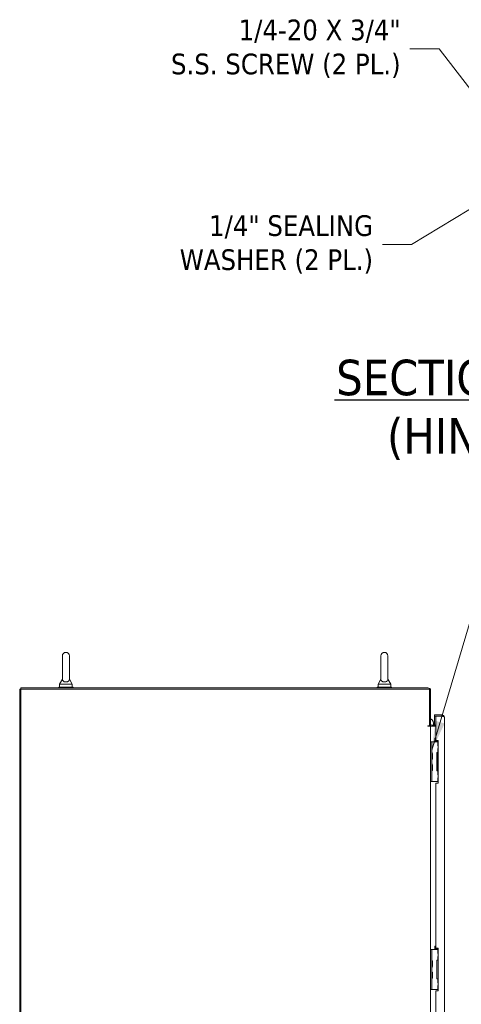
# Model space of a CAD drawing. Header units: inches. Extents: x 16 to 427, y 4 to 276.
# Tile 44 of 111: x 16 to 55, y 180 to 267. Entities that reach past the tile are written whole.
import ezdxf

# ---------------------------------------------------------------- set-up
doc = ezdxf.new("R2010")
doc.units = ezdxf.units.IN
doc.header["$LTSCALE"] = 26
doc.header["$MEASUREMENT"] = 0
doc.layers.get('0').update_dxf_attribs({"lineweight": 0})
doc.layers.add('Symbol (ANSI)', color=7, linetype='Continuous', lineweight=5)
doc.layers.add('Visible (ANSI)', color=7, linetype='Continuous', lineweight=5)
doc.styles.add('DEFAULT-ANSI', font='tahoma.ttf')
doc.styles.add('ROMANS', font='tahoma.ttf')
doc.styles.add('Text Style168', font='tahoma.ttf')
doc.dimstyles.new('Default (ANSI)$7', dxfattribs={"dimscale": 26, "dimtxt": 0.07, "dimasz": 0.098425, "dimexe": 0.125, "dimexo": 0.0625, "dimgap": 0.031496, "dimtad": 0, "dimtih": 1, "dimtoh": 1, "dimrnd": 1e-08, "dimzin": 0, "dimdsep": 46, "dimtxsty": 'ROMANS', "dimblk": 'Filled-1', "dimcen": 0.09, "dimdle": 0.393701, "dimclrd": 256, "dimclre": 256, "dimclrt": 256, "dimadec": 0, "dimazin": 0, "dimtfac": 0.928571, "dimtofl": 0, "dimtmove": 0, "dimatfit": 3, "dimfxl": 1, "dimtolj": 1, "dimtzin": 0, "dimlwd": -1, "dimlwe": -1, "dimarcsym": 0})

# ---------------------------------------------------------------- blocks, each defined once
blk = doc.blocks.new('Filled-1')
at = {"color": 0}
for p, q in [((0, 0), (-1, 0.179)), ((-1, 0.179), (-1, -0.179)), ((-1, 0), (0, 0)), ((-1, -0.179), (0, 0))]:
    blk.add_line(p, q, dxfattribs=at)
at = {"color": 0, "flags": 128}
blk.add_lwpolyline([(-1, -0.179), (0, 0), (-1, 0.179), (-1, -0.179)], dxfattribs=at)
at = {"color": 0}
blk.add_solid([(-1, -0.179), (0, 0), (-1, 0.179), (-1, -0.179)], dxfattribs=at)

msp = doc.modelspace()

# ---------------------------------------------------------------- linework, layer by layer
at = {"layer": 'Symbol (ANSI)', "lineweight": 30}
msp.add_line((43.7738, 233.4803), (83.9798, 233.4803), dxfattribs=at)
at = {"layer": 'Visible (ANSI)'}
for p, q in [((19.8663, 210.9528), (19.8663, 208.8928)), ((20.4863, 208.8928), (20.4863, 210.9528)), ((47.8663, 210.9528), (47.8663, 208.8928)), ((48.4863, 208.8928), (48.4863, 210.9528)), ((19.8663, 208.8928), (19.6163, 208.4528)), ((20.4863, 208.8928), (20.7363, 208.4528)), ((47.8663, 208.8928), (47.6163, 208.4528)), ((48.4863, 208.8928), (48.7363, 208.4528)), ((16.1138, 208.0383), (16.2158, 208.0383)), ((16.1138, 118.1173), (16.1138, 208.0383)), ((51.9962, 208.1403), (16.2158, 208.1403)), ((16.2158, 208.0383), (16.2158, 208.1403)), ((16.2158, 208.0383), (52.1368, 208.0383)), ((16.2158, 118.1173), (16.2158, 208.0383)), ((20.8013, 208.2028), (19.5513, 208.2028)), ((19.5513, 208.2028), (19.5513, 208.1403)), ((19.6163, 208.4528), (20.7363, 208.4528)), ((19.6163, 208.4528), (19.6163, 208.2028)), ((20.7363, 208.4528), (20.7363, 208.2028)), ((20.8013, 208.2028), (20.8013, 208.1403)), ((48.8013, 208.2028), (47.5513, 208.2028)), ((47.5513, 208.2028), (47.5513, 208.1403)), ((47.6163, 208.4528), (48.7363, 208.4528)), ((47.6163, 208.4528), (47.6163, 208.2028)), ((48.7363, 208.4528), (48.7363, 208.2028)), ((48.8013, 208.2028), (48.8013, 208.1403)), ((52.1368, 208.0383), (52.1368, 204.7966)), ((52.2388, 204.8163), (52.2388, 207.8977)), ((53.2184, 205.7653), (52.586, 205.7653)), ((52.586, 205.6633), (52.586, 205.7653)), ((53.2184, 205.6633), (52.586, 205.6633)), ((52.711, 205.6626), (52.586, 205.6626)), ((52.586, 205.6626), (52.586, 204.8673)), ((52.711, 205.6626), (52.711, 203.5153)), ((52.711, 205.6626), (53.2184, 205.6626)), ((53.2184, 205.6633), (53.2184, 205.7653)), ((53.461, 205.5227), (53.461, 124.633)), ((51.9962, 204.7966), (52.1368, 204.7966)), ((52.2388, 204.7653), (51.9962, 204.7653)), ((52.2388, 204.8163), (52.1368, 204.8163)), ((52.2388, 204.7653), (52.3325, 204.7653)), ((52.2388, 204.7653), (52.2388, 203.3901)), ((52.711, 204.8673), (52.3325, 204.8673)), ((52.3325, 204.7653), (52.711, 204.7653)), ((52.604, 203.6928), (52.614, 203.7028)), ((52.604, 203.4628), (52.604, 203.6928)), ((52.614, 203.7028), (52.614, 203.4528)), ((52.711, 203.7028), (52.614, 203.7028)), ((52.3428, 203.3903), (52.2388, 203.3903)), ((52.2388, 203.2653), (52.2388, 203.3901)), ((52.2388, 200.0153), (52.2388, 203.2653)), ((52.3428, 203.3903), (52.3428, 203.2653)), ((52.4053, 203.3903), (52.3428, 203.3903)), ((52.3428, 200.0153), (52.3428, 203.2653)), ((52.865, 203.3903), (52.4053, 203.3903)), ((52.604, 203.4628), (52.614, 203.4528)), ((52.8985, 203.4528), (52.614, 203.4528)), ((52.711, 203.5153), (52.8985, 203.5153)), ((52.8985, 203.3903), (52.865, 203.3903)), ((52.865, 203.3903), (52.865, 203.0466)), ((52.8985, 203.0466), (52.865, 203.0466)), ((52.865, 202.7966), (52.8985, 202.7966)), ((52.865, 202.7966), (52.865, 202.4528)), ((52.8985, 203.5153), (52.8985, 199.7653)), ((52.3949, 202.3614), (52.4149, 202.3788)), ((52.3949, 201.905), (52.3949, 202.3757)), ((52.3949, 201.9193), (52.4149, 201.9018)), ((52.4149, 202.3788), (52.4149, 201.9018)), ((52.77, 202.4528), (52.865, 202.4528)), ((52.77, 200.8278), (52.77, 202.4528)), ((52.8985, 202.4216), (52.849, 202.4216)), ((52.849, 202.4216), (52.849, 200.8591)), ((52.8985, 202.4528), (52.865, 202.4528)), ((52.3949, 200.905), (52.3949, 201.3757)), ((52.865, 200.8278), (52.77, 200.8278)), ((52.849, 200.8591), (52.8985, 200.8591)), ((52.865, 200.8278), (52.8985, 200.8278)), ((52.865, 200.8278), (52.865, 200.4841)), ((52.8985, 200.4841), (52.865, 200.4841)), ((52.865, 200.2341), (52.8985, 200.2341)), ((52.865, 200.2341), (52.865, 199.8903)), ((52.2388, 199.8906), (52.2388, 200.0153)), ((52.2388, 199.8906), (52.2388, 185.1089)), ((52.2388, 199.8903), (52.3428, 199.8903)), ((52.3428, 200.0153), (52.3428, 199.8903)), ((52.4053, 199.8903), (52.3428, 199.8903)), ((52.865, 199.8903), (52.4053, 199.8903)), ((52.711, 199.7653), (52.711, 185.2341)), ((52.8985, 199.7653), (52.711, 199.7653)), ((52.865, 199.8903), (52.8985, 199.8903)), ((52.604, 185.4116), (52.614, 185.4216)), ((52.604, 185.1816), (52.604, 185.4116)), ((52.614, 185.4216), (52.614, 185.1716)), ((52.711, 185.4216), (52.614, 185.4216)), ((52.3428, 185.1091), (52.2388, 185.1091)), ((52.2388, 184.9841), (52.2388, 185.1089)), ((52.2388, 181.7341), (52.2388, 184.9841)), ((52.3428, 185.1091), (52.3428, 184.9841)), ((52.4053, 185.1091), (52.3428, 185.1091)), ((52.3428, 181.7341), (52.3428, 184.9841)), ((52.865, 185.1091), (52.4053, 185.1091)), ((52.604, 185.1816), (52.614, 185.1716)), ((52.8985, 185.1716), (52.614, 185.1716)), ((52.711, 185.2341), (52.8985, 185.2341)), ((52.8985, 185.1091), (52.865, 185.1091)), ((52.865, 185.1091), (52.865, 184.7653)), ((52.8985, 184.7653), (52.865, 184.7653)), ((52.865, 184.5153), (52.8985, 184.5153)), ((52.865, 184.5153), (52.865, 184.1716)), ((52.8985, 185.2341), (52.8985, 181.4841)), ((52.3949, 184.0802), (52.4149, 184.0976)), ((52.3949, 183.6238), (52.3949, 184.0944)), ((52.3949, 183.638), (52.4149, 183.6206)), ((52.4149, 184.0976), (52.4149, 183.6206)), ((52.77, 184.1716), (52.865, 184.1716)), ((52.77, 182.5466), (52.77, 184.1716)), ((52.8985, 184.1716), (52.865, 184.1716)), ((52.3949, 183.0802), (52.4149, 183.0976)), ((52.3949, 182.6238), (52.3949, 183.0944)), ((52.4149, 183.0976), (52.4149, 182.6206)), ((52.3949, 182.638), (52.4149, 182.6206)), ((52.865, 182.5466), (52.77, 182.5466)), ((52.865, 182.5466), (52.8985, 182.5466)), ((52.865, 182.5466), (52.865, 182.2028)), ((52.8985, 182.2028), (52.865, 182.2028)), ((52.865, 181.9528), (52.8985, 181.9528)), ((52.865, 181.9528), (52.865, 181.6091)), ((52.2388, 181.6093), (52.2388, 181.7341)), ((52.2388, 181.6093), (52.2388, 166.8276)), ((52.2388, 181.6091), (52.3428, 181.6091)), ((52.3428, 181.7341), (52.3428, 181.6091)), ((52.4053, 181.6091), (52.3428, 181.6091)), ((52.865, 181.6091), (52.4053, 181.6091)), ((52.711, 181.4841), (52.711, 166.9528)), ((52.8985, 181.4841), (52.711, 181.4841)), ((52.865, 181.6091), (52.8985, 181.6091))]:
    msp.add_line(p, q, dxfattribs=at)
for centre, radius, start, end in [((20.1763, 210.9528), 0.31, 0, 180), ((48.1763, 210.9528), 0.31, 0, 180), ((51.9962, 207.8977), 0.2426, 0, 90), ((52.0102, 204.9655), 0.5, 348.676146, 62.798596), ((51.9962, 204.781), 0.0156, 90, 270), ((52.3325, 204.9611), 0.1958, 227.685743, 270), ((52.3325, 204.9611), 0.0938, 180, 270), ((52.374, 202.4812), 0.0312, 180, 230.253812), ((52.374, 201.7995), 0.0312, 129.746188, 180), ((52.2813, 202.3696), 0.1138, 4.180989, 50.253812), ((52.2813, 201.911), 0.1138, 309.746188, 355.819011), ((52.3636, 202.3757), 0.0312, 0, 4.180989), ((52.3636, 201.905), 0.0312, 355.819011, 0), ((52.374, 201.4812), 0.0312, 180, 230.253812), ((52.2813, 201.3696), 0.1138, 4.180989, 50.253812), ((52.3636, 201.3757), 0.0312, 0, 4.180989), ((52.374, 200.7995), 0.0312, 129.746188, 180), ((52.2813, 200.911), 0.1138, 309.746188, 355.819011), ((52.3636, 200.905), 0.0312, 355.819011, 0), ((52.374, 184.1999), 0.0312, 180, 230.253812), ((52.2813, 184.0884), 0.1138, 4.180989, 50.253812), ((52.3636, 184.0944), 0.0312, 0, 4.180989), ((52.374, 183.5183), 0.0312, 129.746188, 180), ((52.374, 183.1999), 0.0312, 180, 230.253812), ((52.2813, 183.6298), 0.1138, 309.746188, 355.819011), ((52.2813, 183.0884), 0.1138, 4.180989, 50.253812), ((52.3636, 183.6238), 0.0312, 355.819011, 0), ((52.3636, 183.0944), 0.0312, 0, 4.180989), ((52.374, 182.5183), 0.0312, 129.746188, 180), ((52.2813, 182.6298), 0.1138, 309.746188, 355.819011), ((52.3636, 182.6238), 0.0312, 355.819011, 0)]:
    msp.add_arc(centre, radius, start, end, dxfattribs=at)
for points, knots in [([(20.4863, 208.8928), (20.4863, 208.8928), (20.4863, 208.8912), (20.4861, 208.8816), (20.4855, 208.8689), (20.4785, 208.8299), (20.4667, 208.7927), (20.414, 208.7335), (20.3874, 208.7138), (20.3301, 208.6849), (20.2992, 208.6741), (20.2344, 208.6608), (20.202, 208.6578), (20.1379, 208.6588), (20.1073, 208.6625), (20.0481, 208.676), (20.0206, 208.6859), (19.9681, 208.7122), (19.9448, 208.7292), (19.9031, 208.7711), (19.8878, 208.7968), (19.8676, 208.8517), (19.8665, 208.8787), (19.8663, 208.8914), (19.8663, 208.8928), (19.8663, 208.8928)], [0.9142381, 0.9142381, 0.9142381, 0.9142381, 0.9520549, 0.9520549, 1.0311037, 1.0311037, 1.1787345, 1.1787345, 1.276263, 1.276263, 1.362415, 1.362415, 1.4398265, 1.4398265, 1.5142017, 1.5142017, 1.5926848, 1.5926848, 1.6852455, 1.6852455, 1.8026878, 1.8026878, 1.9462224, 1.9462224, 1.9858069, 1.9858069, 1.9858069, 1.9858069]), ([(48.4863, 208.8928), (48.4863, 208.8928), (48.4863, 208.8912), (48.4861, 208.8816), (48.4855, 208.8689), (48.4785, 208.8299), (48.4667, 208.7927), (48.414, 208.7335), (48.3874, 208.7138), (48.3301, 208.6849), (48.2992, 208.6741), (48.2344, 208.6608), (48.202, 208.6578), (48.1379, 208.6588), (48.1073, 208.6625), (48.0481, 208.676), (48.0206, 208.6859), (47.9681, 208.7122), (47.9448, 208.7292), (47.9031, 208.7711), (47.8878, 208.7968), (47.8676, 208.8517), (47.8665, 208.8787), (47.8663, 208.8914), (47.8663, 208.8928), (47.8663, 208.8928)], [0.9142381, 0.9142381, 0.9142381, 0.9142381, 0.9520549, 0.9520549, 1.0311037, 1.0311037, 1.1787345, 1.1787345, 1.276263, 1.276263, 1.362415, 1.362415, 1.4398265, 1.4398265, 1.5142017, 1.5142017, 1.5926848, 1.5926848, 1.6852455, 1.6852455, 1.8026878, 1.8026878, 1.9462224, 1.9462224, 1.9858069, 1.9858069, 1.9858069, 1.9858069]), ([(53.461, 205.5227), (53.461, 205.5946), (53.4272, 205.6657), (53.3714, 205.7111), (53.3286, 205.7458), (53.2736, 205.7653), (53.2184, 205.7653)], [0, 0, 0, 0, 0.8887074, 0.8887074, 0.8887074, 1.5707963, 1.5707963, 1.5707963, 1.5707963]), ([(53.3125, 205.627), (53.3063, 205.6328), (53.2995, 205.638), (53.2922, 205.6424), (53.2702, 205.656), (53.2443, 205.6633), (53.2184, 205.6633)], [0.83656317, 0.83656317, 0.83656317, 0.83656317, 1.01853754, 1.01853754, 1.01853754, 1.57079633, 1.57079633, 1.57079633, 1.57079633]), ([(53.2184, 205.6626), (53.2903, 205.6362), (53.3614, 205.6099), (53.4068, 205.5835), (53.4415, 205.5632), (53.461, 205.543), (53.461, 205.5227)], [0, 0, 0, 0, 0.8887074, 0.8887074, 0.8887074, 1.5707963, 1.5707963, 1.5707963, 1.5707963])]:
    msp.add_open_spline(points, degree=3, knots=knots, dxfattribs=at)

# ---------------------------------------------------------------- texts
at = {"layer": 'Symbol (ANSI)', "char_height": 1.82, "attachment_point": 6, "line_spacing_factor": 0.987884, "style": 'ROMANS'}
for s, insert, width in [('{\\fTahoma|b0|i0;1/4-20 X 3/4"\\P\\fTahoma|b0|i0;S.S. SCREW (2 PL.)}', (49.6015, 264.3569), 21.425558), ('{\\fTahoma|b0|i0;1/4" SEALING\\P\\fTahoma|b0|i0;WASHER (2 PL.)}', (47.1763, 247.1407), 18.028913)]:
    msp.add_mtext(s, dxfattribs=dict(at, insert=insert, width=width))
at = {"layer": 'Symbol (ANSI)', "char_height": 3.12, "attachment_point": 7}
for s, insert, style in [('SECTION D-D (5 PL.)', (43.9336, 233.3201), 'Text Style168'), ('(HINGE DETAIL)', (48.4029, 228.1831), 'DEFAULT-ANSI')]:
    msp.add_mtext(s, dxfattribs=dict(at, insert=insert, style=style))

# ---------------------------------------------------------------- leaders
at = {"layer": 'Symbol (ANSI)', "annotation_type": 0, "has_hookline": 1}
for points, hookline_direction, text_width in [([(61.419, 253.4184), (52.9795, 264.3569), (50.4204, 264.3569)], 1, 21.2056), ([(58.7107, 252.0718), (50.5543, 247.1407), (47.9952, 247.1407)], 1, 17.8688), ([(52.3428, 202.6693), (56.6971, 217.3463), (59.2562, 217.3463)], 0, 29.8448)]:
    msp.add_leader(points, dimstyle='Default (ANSI)$7', override={"dimtad": 0}, dxfattribs=dict(at, hookline_direction=hookline_direction, text_width=text_width))

doc.saveas('drawing.dxf')
